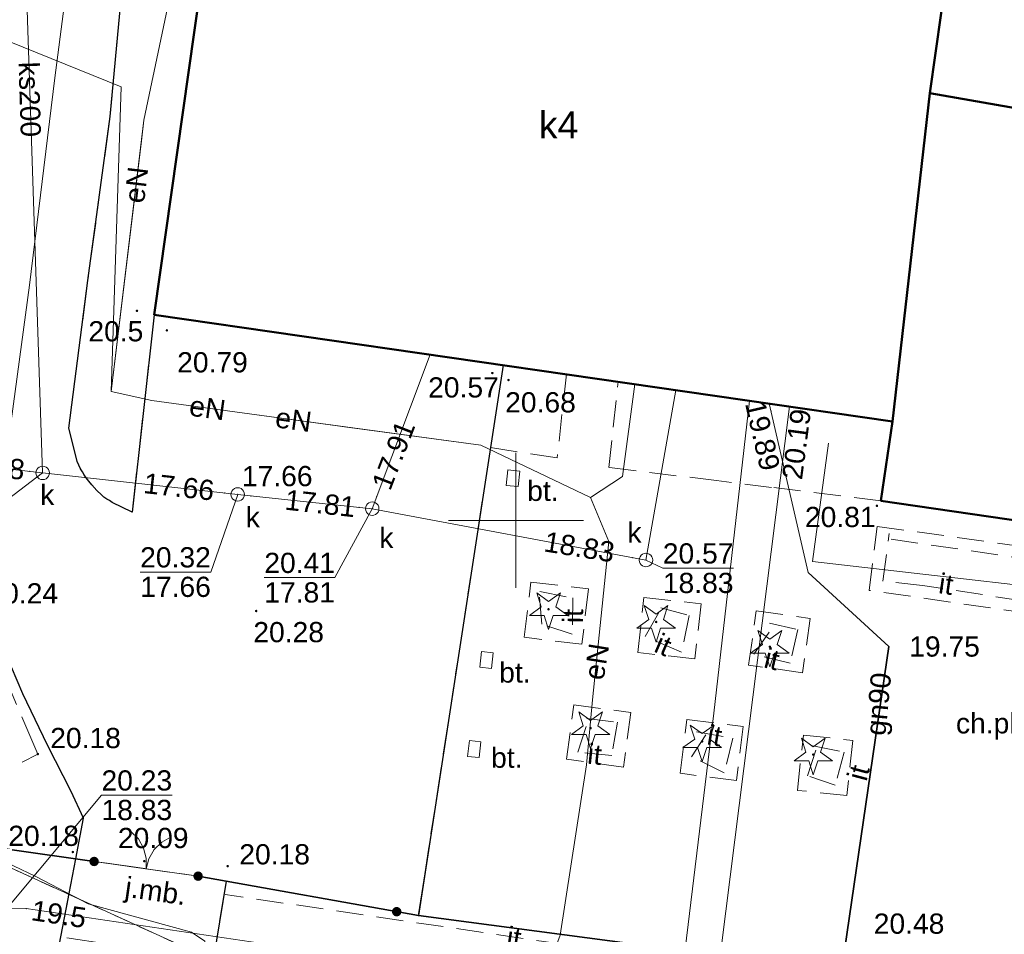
# Model space of a CAD drawing. Extents: x 7395144 to 7395446, y 6007497 to 6007827.
# Tile 8 of 62: x 7395282 to 7395318, y 6007585 to 6007619. Entities that reach past the tile are written whole.
import ezdxf
from ezdxf.enums import TextEntityAlignment as Align

# ---------------------------------------------------------------- set-up
doc = ezdxf.new("R2010")
doc.units = 0
doc.header["$PDSIZE"] = 0.75
for name, pattern in [('PRZER1-1', [2, 1, -1]), ('PRZER2-1', [3, 2, -1]), ('PRZER3-1', [4, 3, -1])]:
    doc.linetypes.add(name, pattern=pattern)
doc.layers.get('0').update_dxf_attribs({"linetype": 'CONTINUOUS', "lineweight": 13})
for name, color, linetype, lineweight in [('GESBZO', 7, 'CONTINUOUS', 50), ('GESBZO_O', 7, 'CONTINUOUS', 50), ('GESDZI', 7, 'CONTINUOUS', 18), ('GSLKBR', 7, 'CONTINUOUS', 18), ('GSLKOG', 7, 'CONTINUOUS', 35), ('GSLKRW', 7, 'CONTINUOUS', 25), ('GSLTZI', 7, 'PRZER2-1', 18), ('GSLTZI_O', 7, 'PRZER2-1', 18), ('GSPWPN', 7, 'CONTINUOUS', 13), ('GSPWPN_O', 7, 'CONTINUOUS', 13), ('GSPWPS', 7, 'CONTINUOUS', 13), ('GSPWPS_O', 7, 'CONTINUOUS', 13), ('GSSKOA', 7, 'PRZER3-1', 18), ('GSSKOA_O', 7, 'PRZER3-1', 18), ('GSSKOD', 7, 'PRZER2-1', 18), ('GSSKOD_O', 7, 'PRZER2-1', 18), ('GSSOTW', 7, 'PRZER3-1', 18), ('GSSOTW_O', 7, 'PRZER3-1', 18), ('GULLOB', 7, 'CONTINUOUS', 35), ('GUPPRZ', 7, 'CONTINUOUS', 18), ('GUPPRZ_O', 7, 'CONTINUOUS', 18)]:
    doc.layers.add(name, color=color, linetype=linetype, lineweight=lineweight)
for name, color, linetype, lineweight, true_color in [('GESUZY', 7, 'PRZER1-1', 18, 0x008000), ('GSPRDI', 7, 'CONTINUOUS', 18, 0x008000), ('GULEPR', 1, 'CONTINUOUS', 18, 0xff0000), ('GULEPR_O', 1, 'CONTINUOUS', 18, 0xff0000), ('GULGPR', 7, 'CONTINUOUS', 18, 0xbfbf00), ('GULGPR_O', 7, 'CONTINUOUS', 18, 0xbfbf00), ('GULKPR', 7, 'CONTINUOUS', 18, 0x803300), ('GULKPR_O', 7, 'CONTINUOUS', 18, 0x803300), ('GULTPR', 7, 'CONTINUOUS', 18, 0xff9100), ('GULWPR', 5, 'CONTINUOUS', 18, 0x0000ff), ('GUPKSD', 7, 'CONTINUOUS', 18, 0x803300), ('GUPKSD_O', 7, 'CONTINUOUS', 18, 0x803300)]:
    doc.layers.add(name, color=color, linetype=linetype, lineweight=lineweight, true_color=true_color)
doc.styles.add('GEO-INFO', font='arial.ttf')

# ---------------------------------------------------------------- blocks, each defined once
blk = doc.blocks.new('KOLO')
blk.add_hatch(color=0).paths.add_polyline_path([(-0.5, 0), (-0.482963, -0.12941), (-0.433013, -0.25), (-0.353553, -0.353553), (-0.25, -0.433013), (-0.12941, -0.482963), (0, -0.5), (0.12941, -0.482963), (0.25, -0.433013), (0.353553, -0.353553), (0.433013, -0.25), (0.482963, -0.12941), (0.5, 0), (0.482963, 0.12941), (0.433013, 0.25), (0.353553, 0.353553), (0.25, 0.433013), (0.12941, 0.482963), (0, 0.5), (-0.12941, 0.482963), (-0.25, 0.433013), (-0.353553, 0.353553), (-0.433013, 0.25), (-0.482963, 0.12941)])
blk = doc.blocks.new('SPDIP')
blk.add_hatch(color=0).paths.add_polyline_path([(0, -0.09), (0.027812, -0.085595), (0.052901, -0.072812), (0.072812, -0.052901), (0.085595, -0.027812), (0.09, 0), (0.085595, 0.027812), (0.072812, 0.052901), (0.052901, 0.072812), (0.027812, 0.085595), (0, 0.09), (-0.027812, 0.085595), (-0.052901, 0.072812), (-0.072812, 0.052901), (-0.085595, 0.027812), (-0.09, 0), (-0.085595, -0.027812), (-0.072812, -0.052901), (-0.052901, -0.072812), (-0.027812, -0.085595)])
at = {"color": 0}
blk.add_lwpolyline([(0.544942, 0.177062), (1.426676, -0.463555), (0.336792, -0.463555), (0, -1.500096), (-0.336792, -0.463555), (-1.426676, -0.463555), (-0.544942, 0.177062), (-0.881734, 1.213603), (0, 0.572986), (0.881734, 1.213603)], close=True, dxfattribs=at)
blk = doc.blocks.new('POINT')
at = {"color": 0}
blk.add_point((0, 0), dxfattribs=at)
blk = doc.blocks.new('OKRAG_PELNY')
at = {"color": 0}
blk.add_lwpolyline([(0, 0.5), (0.12941, 0.482963), (0.25, 0.433013), (0.353553, 0.353553), (0.433013, 0.25), (0.482963, 0.12941), (0.5, 0), (0.482963, -0.12941), (0.433013, -0.25), (0.353553, -0.353553), (0.25, -0.433013), (0.12941, -0.482963), (0, -0.5), (-0.12941, -0.482963), (-0.25, -0.433013), (-0.353553, -0.353553), (-0.433013, -0.25), (-0.482963, -0.12941), (-0.5, 0), (-0.482963, 0.12941), (-0.433013, 0.25), (-0.353553, 0.353553), (-0.25, 0.433013), (-0.12941, 0.482963)], close=True, dxfattribs=at)
blk = doc.blocks.new('SLBRA')
at = {"color": 0}
for points in [[(1.732051, 1), (1.414214, 0.585786), (1, 0.267949), (0.517638, 0.068148), (0, 0)], [(0, 0), (0.517638, -0.068148), (1, -0.267949), (1.414214, -0.585786), (1.732051, -1)]]:
    blk.add_lwpolyline(points, dxfattribs=at)

msp = doc.modelspace()

# ---------------------------------------------------------------- linework, layer by layer
at = {"color": 7, "linetype": 'Continuous', "lineweight": 13, "elevation": 100, "flags": 128}
for points in [[(7395300, 6007597.5), (7395300, 6007602.5)], [(7395297.5, 6007600), (7395302.5, 6007600)]]:
    msp.add_lwpolyline(points, dxfattribs=at)
at = {"layer": 'GESBZO', "color": 7, "linetype": 'Continuous', "lineweight": 50, "elevation": 10.18}
for points in [[(7395334.76, 6007662.28), (7395332.25, 6007644.48), (7395330.61, 6007632.13), (7395328.03, 6007614.29), (7395326.12, 6007601.91), (7395325.69, 6007598.96), (7395313.54, 6007600.73), (7395313.97, 6007603.67), (7395315.35, 6007615.85), (7395321.5, 6007614.77), (7395323.31, 6007626.93), (7395323.62, 6007630.19), (7395327.55, 6007657.41), (7395328.46, 6007663.73), (7395330.46, 6007675.21), (7395336.12, 6007674.39)], [(7395289.14, 6007625.7), (7395316.2, 6007621.8), (7395315.35, 6007615.85), (7395313.97, 6007603.67), (7395286.58, 6007607.63)]]:
    msp.add_lwpolyline(points, close=True, dxfattribs=at)
at = {"layer": 'GESDZI', "color": 7, "linetype": 'Continuous', "lineweight": 18, "elevation": 10.22}
msp.add_lwpolyline([(7395208.88, 6007732.82), (7395228.84, 6007751.29), (7395254.04, 6007769.81), (7395303.63, 6007764.04), (7395313.94, 6007762.83), (7395315.59, 6007761.16), (7395354.5, 6007757.04), (7395348.25, 6007694.55), (7395349.93, 6007694.27), (7395348.19, 6007686.54), (7395384.8, 6007680.52), (7395392.56, 6007656.98), (7395381.64, 6007573.08), (7395380.93, 6007567.64), (7395298.02, 6007582.09), (7395291.04, 6007582.64), (7395274.2, 6007590.33), (7395241.23, 6007663.62), (7395237.48, 6007672.95)], close=True, dxfattribs=at)
msp.add_lwpolyline([(7395241.23, 6007663.62), (7395274.2, 6007590.33), (7395291.04, 6007582.64), (7395289.97, 6007573.49), (7395296.34, 6007571.8), (7395298.02, 6007582.09), (7395380.93, 6007567.64), (7395381.64, 6007573.08)], dxfattribs=at)
at = {"layer": 'GESUZY', "color": 96, "linetype": 'PRZER1-1', "lineweight": 18, "ltscale": 0.5, "true_color": 0x008000, "elevation": 10.08}
msp.add_lwpolyline([(7395208.88, 6007732.82), (7395228.84, 6007751.29), (7395254.04, 6007769.81), (7395303.63, 6007764.04), (7395313.94, 6007762.83), (7395315.59, 6007761.16), (7395354.5, 6007757.04), (7395348.25, 6007694.55), (7395349.93, 6007694.27), (7395348.19, 6007686.54), (7395384.8, 6007680.52), (7395392.56, 6007656.98), (7395381.64, 6007573.08), (7395380.93, 6007567.64), (7395298.02, 6007582.09), (7395291.04, 6007582.64), (7395274.2, 6007590.33), (7395241.23, 6007663.62), (7395237.48, 6007672.95)], close=True, dxfattribs=at)
msp.add_lwpolyline([(7395241.23, 6007663.62), (7395274.2, 6007590.33), (7395291.04, 6007582.64), (7395289.97, 6007573.49), (7395296.34, 6007571.8), (7395298.02, 6007582.09), (7395380.93, 6007567.64), (7395381.64, 6007573.08), (7395398.1, 6007570.68), (7395395.28, 6007558.12), (7395422.21, 6007554.23), (7395424.71, 6007558.34), (7395431.27, 6007557.43), (7395436.76, 6007556.67), (7395440.162, 6007556.204)], dxfattribs=at)
at = {"layer": 'GSLKBR', "color": 7, "linetype": 'Continuous', "lineweight": 18, "elevation": 10.18}
msp.add_lwpolyline([(7395288.206, 6007586.8), (7395284.348, 6007587.345)], dxfattribs=at)
at = {"layer": 'GSLKOG', "color": 7, "linetype": 'Continuous', "lineweight": 35, "elevation": 10.18}
for points in [[(7395261.653, 6007623.101), (7395277.989, 6007588.252), (7395284.348, 6007587.345)], [(7395288.206, 6007586.8), (7395296.38, 6007585.338), (7395317.861, 6007582.494)]]:
    msp.add_lwpolyline(points, dxfattribs=at)
at = {"layer": 'GSLKRW', "color": 7, "linetype": 'Continuous', "lineweight": 25, "elevation": 10.18}
for points in [[(7395286.58, 6007607.63), (7395285.76, 6007600.299), (7395285.016, 6007600.668), (7395284.914, 6007600.733), (7395284.824, 6007600.79), (7395284.713, 6007600.861), (7395284.624, 6007600.943), (7395284.447, 6007601.106), (7395284.268, 6007601.322), (7395284.157, 6007601.455), (7395284.058, 6007601.575), (7395283.985, 6007601.69), (7395283.913, 6007601.805), (7395283.843, 6007601.917), (7395283.784, 6007602.05), (7395283.724, 6007602.187), (7395283.684, 6007602.34), (7395283.404, 6007603.42), (7395284.119, 6007608.902), (7395284.943, 6007614.987), (7395285.57, 6007621.732)], [(7395299.529, 6007605.758), (7395299.057, 6007602.697), (7395296.38, 6007585.338)], [(7395281.515, 6007579.663), (7395281.687, 6007579.828), (7395281.852, 6007580.025), (7395281.975, 6007580.225), (7395282.485, 6007581.241), (7395283.115, 6007584.551), (7395283.665, 6007587.442), (7395283.952, 6007588.948), (7395283.495, 6007589.937), (7395282.617, 6007591.661), (7395281.698, 6007593.564), (7395280.86, 6007595.539)], [(7395289.242, 6007586.615), (7395288.765, 6007583.672), (7395288.193, 6007582.236)]]:
    msp.add_lwpolyline(points, dxfattribs=at)
at = {"layer": 'GSLTZI', "color": 7, "linetype": 'PRZER2-1', "lineweight": 18, "ltscale": 0.5, "elevation": 10.1}
for points in [[(7395313.921, 6007599.302), (7395319.077, 6007598.543), (7395318.799, 6007597.017), (7395315.086, 6007597.586), (7395313.618, 6007597.744), (7395313.843, 6007599.511)], [(7395300.887, 6007597.357), (7395302.109, 6007597.122), (7395302.091, 6007595.778), (7395300.962, 6007596.151), (7395300.848, 6007597.409)], [(7395305.381, 6007596.753), (7395306.425, 6007596.469), (7395306.147, 6007595.107), (7395304.795, 6007595.692), (7395305.36, 6007596.679)], [(7395309.409, 6007596.184), (7395310.463, 6007595.949), (7395310.177, 6007594.705), (7395308.828, 6007595.033), (7395309.554, 6007596.078)], [(7395302.629, 6007592.653), (7395303.773, 6007592.513), (7395303.553, 6007591.274), (7395302.292, 6007591.403), (7395302.674, 6007592.55)], [(7395306.696, 6007592.149), (7395308.051, 6007591.922), (7395307.729, 6007590.637), (7395306.519, 6007591.232), (7395307.04, 6007592.046)], [(7395311.019, 6007591.639), (7395312.174, 6007591.406), (7395311.846, 6007590.173), (7395310.822, 6007590.523), (7395311.126, 6007591.474)], [(7395310.65, 6007582.96), (7395289.21, 6007586.12)]]:
    msp.add_lwpolyline(points, dxfattribs=at)
at = {"layer": 'GSSKOA', "color": 7, "linetype": 'PRZER3-1', "lineweight": 18, "ltscale": 0.5, "elevation": 10.18}
msp.add_lwpolyline([(7395285.57, 6007621.732), (7395284.943, 6007614.987), (7395284.119, 6007608.902), (7395283.404, 6007603.42), (7395283.684, 6007602.34), (7395283.724, 6007602.187), (7395283.784, 6007602.05), (7395283.843, 6007601.917), (7395283.913, 6007601.805), (7395283.985, 6007601.69), (7395284.058, 6007601.575), (7395284.157, 6007601.455), (7395284.268, 6007601.322), (7395284.447, 6007601.106), (7395284.624, 6007600.943), (7395284.713, 6007600.861), (7395284.824, 6007600.79), (7395284.914, 6007600.733), (7395285.016, 6007600.668), (7395285.76, 6007600.299), (7395286.58, 6007607.63), (7395299.529, 6007605.758), (7395299.057, 6007602.697), (7395296.38, 6007585.338), (7395289.242, 6007586.615), (7395288.206, 6007586.8), (7395283.665, 6007587.442), (7395283.952, 6007588.948), (7395283.495, 6007589.937), (7395282.617, 6007591.661), (7395281.698, 6007593.564), (7395280.86, 6007595.539)], dxfattribs=at)
msp.add_lwpolyline([(7395288.765, 6007583.672), (7395283.115, 6007584.551), (7395283.665, 6007587.442), (7395288.206, 6007586.8), (7395289.242, 6007586.615)], close=True, dxfattribs=at)
at = {"layer": 'GSSKOD', "color": 7, "linetype": 'PRZER2-1', "lineweight": 18, "ltscale": 0.5, "elevation": 10.18}
for points in [[(7395319.56, 6007599.853), (7395313.54, 6007600.73), (7395309.486, 6007601.223), (7395307.438, 6007601.474), (7395303.445, 6007601.964), (7395303.789, 6007605.14), (7395301.872, 6007605.419), (7395301.531, 6007602.316), (7395299.057, 6007602.697), (7395296.38, 6007585.338), (7395311.498, 6007583.336), (7395311.479, 6007583.194), (7395310.611, 6007577.262), (7395313.768, 6007576.846), (7395313.09, 6007574.79), (7395319.04, 6007573.61)], [(7395319.09, 6007596.54), (7395313.102, 6007597.402), (7395313.404, 6007599.777), (7395319.43, 6007598.938)]]:
    msp.add_lwpolyline(points, dxfattribs=at)
for points in [[(7395299.7, 6007601.88), (7395300.14, 6007601.83), (7395300.08, 6007601.25), (7395299.64, 6007601.29)], [(7395302.445, 6007595.403), (7395300.307, 6007595.661), (7395300.555, 6007597.712), (7395302.693, 6007597.454)], [(7395306.638, 6007594.859), (7395304.519, 6007595.095), (7395304.747, 6007597.142), (7395306.866, 6007596.906)], [(7395308.918, 6007596.649), (7395310.918, 6007596.363), (7395310.63, 6007594.349), (7395308.63, 6007594.63)], [(7395298.72, 6007595.14), (7395299.15, 6007595.09), (7395299.09, 6007594.51), (7395298.66, 6007594.55)], [(7395301.876, 6007591.135), (7395302.15, 6007593.155), (7395304.263, 6007592.868), (7395303.989, 6007590.848)], [(7395308.18, 6007590.35), (7395306.094, 6007590.615), (7395306.344, 6007592.611), (7395308.435, 6007592.349)], [(7395312.494, 6007591.839), (7395312.276, 6007589.79), (7395310.445, 6007589.984), (7395310.663, 6007592.033)], [(7395298.2, 6007591.24), (7395298.27, 6007591.83), (7395298.7, 6007591.78), (7395298.64, 6007591.2)]]:
    msp.add_lwpolyline(points, close=True, dxfattribs=at)
at = {"layer": 'GSSOTW', "color": 7, "linetype": 'PRZER3-1', "lineweight": 18, "ltscale": 0.5, "elevation": 10.18}
for points in [[(7395300.08, 6007601.25), (7395300.14, 6007601.83), (7395299.7, 6007601.88), (7395299.64, 6007601.29)], [(7395282.26, 6007591.33), (7395279.88, 6007596.89), (7395275.61, 6007594.36), (7395278.14, 6007589.17)], [(7395299.09, 6007594.51), (7395299.15, 6007595.09), (7395298.72, 6007595.14), (7395298.66, 6007594.55)], [(7395298.7, 6007591.78), (7395298.27, 6007591.83), (7395298.2, 6007591.24), (7395298.64, 6007591.2)]]:
    msp.add_lwpolyline(points, close=True, dxfattribs=at)
at = {"layer": 'GULEPR', "color": 1, "linetype": 'Continuous', "lineweight": 18, "true_color": 0xff0000, "elevation": 10.14}
for points in [[(7395284.979, 6007604.777), (7395286.199, 6007614.847), (7395287.602, 6007621.544), (7395288.938, 6007629.602), (7395289.842, 6007630.721), (7395291.456, 6007632.971), (7395293.612, 6007635.669), (7395295.359, 6007637.267)], [(7395270.994, 6007568.595), (7395272.351, 6007571.811), (7395273.085, 6007572.741), (7395273.756, 6007573.446), (7395276.039, 6007575.316), (7395276.574, 6007576.358), (7395277.293, 6007578.995), (7395278.902, 6007585.176), (7395279.423, 6007587.441), (7395280.857, 6007595.184), (7395281.128, 6007602.579), (7395281.947, 6007608.723), (7395282.894, 6007616.414), (7395283.589, 6007621.748), (7395283.629, 6007622.08), (7395284.414, 6007628.833), (7395284.893, 6007632.936)], [(7395284.979, 6007604.777), (7395285.711, 6007610.804), (7395286.106, 6007614.079), (7395286.199, 6007614.847), (7395287.602, 6007621.544), (7395287.866, 6007623.192), (7395288.353, 6007626.252), (7395288.361, 6007626.295), (7395288.938, 6007629.602)], [(7395289.099, 6007574.601), (7395288.319, 6007576.708), (7395288.47, 6007579.678), (7395288.452, 6007584.389), (7395287.961, 6007584.719), (7395284.122, 6007585.778), (7395282.189, 6007586.793), (7395276.375, 6007589.555), (7395270.044, 6007592.624), (7395260.534, 6007597.253), (7395261.779, 6007603.784), (7395258.672, 6007610.279), (7395255.453, 6007617.06), (7395252.345, 6007623.564)], [(7395284.979, 6007604.777), (7395285.346, 6007616.087), (7395278.59, 6007618.821)], [(7395302.766, 6007600.851), (7395303.95, 6007601.63), (7395304.408, 6007605.052)], [(7395304.408, 6007605.052), (7395303.95, 6007601.63), (7395302.766, 6007600.851)], [(7395302.766, 6007600.851), (7395298.692, 6007602.787), (7395290.109, 6007603.954), (7395286.488, 6007604.446), (7395284.979, 6007604.777)], [(7395302.766, 6007600.851), (7395298.692, 6007602.787), (7395293.638, 6007603.475), (7395293.378, 6007603.511), (7395290.109, 6007603.954), (7395286.488, 6007604.446), (7395284.979, 6007604.777)], [(7395301.004, 6007582.915), (7395301.642, 6007584.614), (7395302.621, 6007590.93), (7395302.845, 6007593.337), (7395303.446, 6007599.213), (7395302.766, 6007600.851)], [(7395301.004, 6007582.915), (7395301.642, 6007584.614), (7395302.621, 6007590.93), (7395302.845, 6007593.337), (7395303.446, 6007599.213), (7395302.766, 6007600.851)]]:
    msp.add_lwpolyline(points, dxfattribs=at)
at = {"layer": 'GULGPR', "color": 52, "linetype": 'Continuous', "lineweight": 18, "true_color": 0xbfbf00, "elevation": 10.14}
for points in [[(7395309.98, 6007562.63), (7395310.09, 6007563.18), (7395311.85, 6007581.75), (7395313.84, 6007595.32), (7395310.84, 6007598.06), (7395309.398, 6007604.331)], [(7395305.938, 6007570.815), (7395307.947, 6007586.775), (7395310.15, 6007604.221)]]:
    msp.add_lwpolyline(points, dxfattribs=at)
at = {"layer": 'GULKPR', "color": 36, "linetype": 'Continuous', "lineweight": 18, "true_color": 0x803300, "elevation": 10.14}
for points in [[(7395247.507, 6007605.684), (7395282.438, 6007601.762), (7395281.12, 6007641.33), (7395286.824, 6007671.681), (7395299.593, 6007720.632), (7395339.186, 6007716.495), (7395335.352, 6007685.722)], [(7395294.667, 6007600.432), (7395296.815, 6007606.15)], [(7395304.823, 6007598.527), (7395305.937, 6007604.831)], [(7395282.438, 6007601.762), (7395289.677, 6007600.961), (7395294.667, 6007600.432)], [(7395294.667, 6007600.432), (7395304.823, 6007598.527)]]:
    msp.add_lwpolyline(points, dxfattribs=at)
at = {"layer": 'GULLOB', "color": 7, "linetype": 'Continuous', "lineweight": 35, "elevation": 10.12}
msp.add_lwpolyline([(7395310.09, 6007563.18), (7395311.85, 6007581.75), (7395313.84, 6007595.32)], dxfattribs=at)
at = {"layer": 'GULTPR', "color": 30, "linetype": 'Continuous', "lineweight": 18, "true_color": 0xff9100, "elevation": 10.14}
for points in [[(7395256.59, 6007635.36), (7395278, 6007588.51), (7395280.71, 6007586.15), (7395281.12, 6007585.61), (7395281.83, 6007585.6), (7395310.55, 6007581.35), (7395337.1, 6007576.76), (7395375.26, 6007571.22), (7395379.7, 6007571.42), (7395380.34, 6007571.66)], [(7395311.597, 6007602.859), (7395311.008, 6007598.473), (7395324.145, 6007596.97), (7395404.049, 6007588.655), (7395421.001, 6007585.758), (7395421.451, 6007585.463)]]:
    msp.add_lwpolyline(points, dxfattribs=at)
at = {"layer": 'GULWPR', "color": 5, "linetype": 'Continuous', "lineweight": 18, "true_color": 0x0000ff, "elevation": 10.14}
msp.add_lwpolyline([(7395304.628, 6007569.158), (7395304.661, 6007569.844), (7395304.751, 6007570.654), (7395305.085, 6007573.708), (7395305.329, 6007575.913), (7395305.688, 6007579.192), (7395305.702, 6007579.31), (7395307.345, 6007592.843), (7395308.662, 6007604.437)], dxfattribs=at)
at = {"layer": 'GUPPRZ_O', "color": 36, "linetype": 'Continuous', "lineweight": 9, "true_color": 0x803300, "elevation": 10.8, "flags": 128}
for points in [[(7395276.481, 6007599.222), (7395279.102, 6007599.224), (7395282.438, 6007601.762)], [(7395286.057, 6007598.079), (7395288.678, 6007598.081), (7395289.677, 6007600.961)], [(7395290.663, 6007597.874), (7395293.284, 6007597.876), (7395294.667, 6007600.432)], [(7395308.07, 6007598.227), (7395305.45, 6007598.225), (7395304.823, 6007598.527)], [(7395305.45, 6007598.225), (7395308.07, 6007598.227)], [(7395286.057, 6007598.079), (7395288.678, 6007598.081)], [(7395290.663, 6007597.874), (7395293.284, 6007597.876)]]:
    msp.add_lwpolyline(points, dxfattribs=at)
at = {"layer": 'GUPPRZ_O', "color": 30, "linetype": 'Continuous', "lineweight": 9, "true_color": 0xff9100, "elevation": 10.8, "flags": 128}
for points in [[(7395287.243, 6007589.804), (7395284.622, 6007589.802), (7395281.12, 6007585.61)], [(7395284.622, 6007589.802), (7395287.243, 6007589.804)]]:
    msp.add_lwpolyline(points, dxfattribs=at)

# ---------------------------------------------------------------- block references
at = {"layer": 'GSLKBR', "color": 7, "lineweight": 18, "xscale": 0.75, "yscale": 0.75, "rotation": 81.95932149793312}
msp.add_blockref('SLBRA', (7395286.277, 6007587.072, 10.18), dxfattribs=at)
at = {"layer": 'GSLKOG', "color": 7, "lineweight": 35, "xscale": 0.35, "yscale": 0.35}
for p in [(7395284.348, 6007587.345, 10.18), (7395288.206, 6007586.8, 10.18), (7395295.575, 6007585.482, 10.18)]:
    msp.add_blockref('KOLO', p, dxfattribs=at)
at = {"layer": 'GSPRDI', "color": 96, "lineweight": 18, "true_color": 0x008000, "xscale": 0.5, "yscale": 0.5}
for p in [(7395301.21, 6007596.7, 10.12), (7395305.2, 6007596.23, 10.12), (7395309.42, 6007595.31, 10.12), (7395302.77, 6007592.29, 10.12), (7395306.91, 6007591.8, 10.12), (7395311.03, 6007591.31, 10.12)]:
    msp.add_blockref('SPDIP', p, dxfattribs=at)
at = {"layer": 'GSPWPN', "color": 7, "lineweight": 13, "xscale": 0.09, "yscale": 0.09}
msp.add_blockref('KOLO', (7395285.938, 6007607.772, 10.08), dxfattribs=at)
at = {"layer": 'GSPWPS', "color": 7, "lineweight": 13, "xscale": 0.09, "yscale": 0.09}
for p in [(7395287.05, 6007607.048, 10.08), (7395299.124, 6007605.465, 10.08), (7395299.722, 6007605.206, 10.08), (7395313.392, 6007600.54, 10.08), (7395290.362, 6007596.637, 10.08), (7395282.26, 6007591.33, 10.08), (7395283.556, 6007587.696, 10.08), (7395286.21, 6007587.357, 10.08), (7395289.303, 6007587.174, 10.08)]:
    msp.add_blockref('KOLO', p, dxfattribs=at)
at = {"layer": 'GUPKSD', "color": 36, "lineweight": 18, "true_color": 0x803300, "xscale": 0.5, "yscale": 0.5}
for p in [(7395282.438, 6007601.762, 10.16), (7395289.677, 6007600.961, 10.16), (7395294.667, 6007600.432, 10.16), (7395304.823, 6007598.527, 10.16)]:
    msp.add_blockref('OKRAG_PELNY', p, dxfattribs=at)
at = {"layer": 'GUPPRZ', "color": 52, "lineweight": 18, "true_color": 0xbfbf00}
for p in [(7395309.46, 6007604.06, 10.16), (7395310.15, 6007604.221, 10.16), (7395313.84, 6007595.32, 10.16)]:
    msp.add_blockref('POINT', p, dxfattribs=at)
at = {"layer": 'GUPPRZ', "color": 36, "lineweight": 18, "true_color": 0x803300}
for p in [(7395281.942, 6007601.818, 10.16), (7395282.438, 6007601.762, 10.16), (7395289.179, 6007601.01, 10.16), (7395289.677, 6007600.961, 10.16), (7395290.174, 6007600.908, 10.16), (7395294.836, 6007600.881, 10.16), (7395294.171, 6007600.485, 10.16), (7395294.667, 6007600.432, 10.16), (7395304.331, 6007598.619, 10.16), (7395304.823, 6007598.527, 10.16)]:
    msp.add_blockref('POINT', p, dxfattribs=at)
at = {"layer": 'GUPPRZ', "color": 30, "lineweight": 18, "true_color": 0xff9100}
msp.add_blockref('POINT', (7395281.83, 6007585.6, 10.16), dxfattribs=at)

# ---------------------------------------------------------------- texts
at = {"layer": 'GESBZO_O', "color": 7, "linetype": 'Continuous', "lineweight": 0, "style": 'GEO-INFO'}
msp.add_text('k4', height=1, rotation=0.0456, dxfattribs=at).set_placement((7395301.582, 6007614.695, 10.8), align=Align.MIDDLE)
at = {"layer": 'GSLTZI_O', "color": 7, "linetype": 'Continuous', "lineweight": 0, "style": 'GEO-INFO'}
for rotation, p in [(351.6258, (7395315.961, 6007597.651, 10.8)), (89.2327, (7395302.1, 6007596.45, 10.8)), (336.6022, (7395305.471, 6007595.399, 10.8)), (346.3341, (7395309.502, 6007594.869, 10.8)), (350.4897, (7395307.373, 6007592.036, 10.8)), (354.159, (7395302.923, 6007591.339, 10.8)), (75.1033, (7395312.691, 6007590.64, 10.8)), (351.6157, (7395299.93, 6007584.54, 10.8))]:
    msp.add_text('it', height=0.75, rotation=rotation, dxfattribs=at).set_placement(p, align=Align.MIDDLE)
at = {"layer": 'GSPWPN_O', "color": 7, "linetype": 'Continuous', "lineweight": 0, "style": 'GEO-INFO'}
msp.add_text('20.5', height=0.75, rotation=0.0456, dxfattribs=at).set_placement((7395285.155, 6007607.015, 10.8), align=Align.MIDDLE)
at = {"layer": 'GSPWPS_O', "color": 7, "linetype": 'Continuous', "lineweight": 0, "style": 'GEO-INFO'}
for s, p in [('20.79', (7395288.741, 6007605.864, 10.8)), ('20.57', (7395298.053, 6007604.933, 10.8)), ('20.68', (7395300.911, 6007604.379, 10.8)), ('20.81', (7395312.033, 6007600.126, 10.8)), ('20.28', (7395291.566, 6007595.854, 10.8)), ('20.18', (7395282.474, 6007588.297, 10.8)), ('20.09', (7395286.541, 6007588.217, 10.8)), ('20.18', (7395291.046, 6007587.612, 10.8))]:
    msp.add_text(s, height=0.75, rotation=0.0456, dxfattribs=at).set_placement(p, align=Align.MIDDLE)
for s, p in [('20.24', (7395280.389, 6007597.668, 10.8)), ('20.18', (7395282.72, 6007592.3, 10.8))]:
    msp.add_text(s, height=0.75, dxfattribs=at).set_placement(p, align=Align.TOP_LEFT)
at = {"layer": 'GSSKOA_O', "color": 7, "linetype": 'Continuous', "lineweight": 0, "style": 'GEO-INFO'}
msp.add_text('j.mb.', height=0.75, rotation=351.9478, dxfattribs=at).set_placement((7395286.62, 6007586.16, 10.8), align=Align.MIDDLE)
at = {"layer": 'GSSKOD_O', "color": 7, "linetype": 'Continuous', "lineweight": 0, "style": 'GEO-INFO'}
msp.add_text('ch.pb.', height=0.75, dxfattribs=at).set_placement((7395317.752, 6007592.377, 10.8), align=Align.MIDDLE)
at = {"layer": 'GSSOTW_O', "color": 7, "linetype": 'Continuous', "lineweight": 0, "style": 'GEO-INFO'}
for p in [(7395301, 6007601.11, 10.8), (7395299.96, 6007594.37, 10.8), (7395299.66, 6007591.21, 10.8)]:
    msp.add_text('bt.', height=0.75, dxfattribs=at).set_placement(p, align=Align.MIDDLE)
at = {"layer": 'GULEPR_O', "color": 1, "linetype": 'Continuous', "lineweight": 0, "true_color": 0xff0000, "style": 'GEO-INFO'}
for rotation, p in [(83.1245, (7395285.91, 6007612.445, 10.8)), (352.0242, (7395288.556, 6007604.165, 10.8)), (352.0242, (7395291.748, 6007603.731, 10.8)), (80.8327, (7395302.99, 6007594.759, 10.8))]:
    msp.add_text('eN', height=0.75, rotation=rotation, dxfattribs=at).set_placement(p, align=Align.MIDDLE)
at = {"layer": 'GULGPR_O', "color": 52, "linetype": 'Continuous', "lineweight": 0, "true_color": 0xbfbf00, "style": 'GEO-INFO'}
msp.add_text('gn90', height=0.75, rotation=84.5859, dxfattribs=at).set_placement((7395313.551, 6007593.177, 10.8), align=Align.MIDDLE)
at = {"layer": 'GULKPR_O', "color": 36, "linetype": 'Continuous', "lineweight": 0, "true_color": 0x803300, "style": 'GEO-INFO'}
msp.add_text('ks200', height=0.75, rotation=271.8101, dxfattribs=at).set_placement((7395281.976, 6007615.617, 10.8), align=Align.MIDDLE)
at = {"layer": 'GUPKSD_O', "color": 36, "linetype": 'Continuous', "lineweight": 0, "true_color": 0x803300, "style": 'GEO-INFO'}
for p in [(7395282.869, 6007600.571, 10.8), (7395290.497, 6007599.745, 10.8), (7395304.658, 6007599.174, 10.8)]:
    msp.add_text('k', height=0.75, dxfattribs=at).set_placement(p, align=Align.RIGHT)
msp.add_text('k', height=0.75, rotation=0.0456, dxfattribs=at).set_placement((7395295.191, 6007599.368, 10.8), align=Align.MIDDLE)
at = {"layer": 'GUPPRZ_O', "color": 52, "linetype": 'Continuous', "lineweight": 0, "true_color": 0xbfbf00, "style": 'GEO-INFO'}
msp.add_text('19.89', height=0.75, rotation=282.9528, dxfattribs=at).set_placement((7395308.86, 6007604.421, 10.8), align=Align.MIDDLE_LEFT)
msp.add_text('20.19', height=0.75, rotation=82.5515, dxfattribs=at).set_placement((7395310.409, 6007602.827, 10.8), align=Align.MIDDLE)
at = {"layer": 'GUPPRZ_O', "color": 36, "linetype": 'Continuous', "lineweight": 0, "true_color": 0x803300, "style": 'GEO-INFO'}
for s, rotation, p in [('17.91', 68.8006, (7395295.454, 6007602.422, 10.8)), ('17.68', 353.7431, (7395280.467, 6007602.014, 10.8)), ('17.66', 0.0456, (7395291.142, 6007601.642, 10.8)), ('17.66', 353.7431, (7395287.497, 6007601.245, 10.8)), ('17.81', 353.7431, (7395292.741, 6007600.63, 10.8)), ('18.83', 350.8783, (7395302.355, 6007599.016, 10.8))]:
    msp.add_text(s, height=0.75, rotation=rotation, dxfattribs=at).set_placement(p, align=Align.MIDDLE)
for s, p in [('20.32', (7395286.057, 6007598.252, 10.8)), ('20.57', (7395305.449, 6007598.397, 10.8)), ('20.41', (7395290.663, 6007598.046, 10.8)), ('17.66', (7395286.058, 6007597.157, 10.8)), ('18.83', (7395305.45, 6007597.302, 10.8)), ('17.81', (7395290.663, 6007596.951, 10.8))]:
    msp.add_text(s, height=0.75, rotation=0.0456, dxfattribs=at).set_placement(p)
at = {"layer": 'GUPPRZ_O', "color": 52, "linetype": 'Continuous', "lineweight": 0, "true_color": 0xbfbf00, "style": 'GEO-INFO'}
msp.add_text('19.75', height=0.75, dxfattribs=at).set_placement((7395314.59, 6007595.32, 10.8), align=Align.MIDDLE_LEFT)
at = {"layer": 'GUPPRZ_O', "color": 30, "linetype": 'Continuous', "lineweight": 0, "true_color": 0xff9100, "style": 'GEO-INFO'}
for s, p in [('20.23', (7395284.622, 6007589.975, 10.8)), ('18.83', (7395284.623, 6007588.88, 10.8))]:
    msp.add_text(s, height=0.75, rotation=0.0456, dxfattribs=at).set_placement(p)
msp.add_text('19.5', height=0.75, rotation=351.4513, dxfattribs=at).set_placement((7395283.039, 6007585.393, 10.8), align=Align.MIDDLE)
at = {"layer": 'GUPPRZ_O', "color": 52, "linetype": 'Continuous', "lineweight": 0, "true_color": 0xbfbf00, "style": 'GEO-INFO'}
msp.add_text('20.48', height=0.75, dxfattribs=at).set_placement((7395313.275, 6007584.664, 10.8))

doc.saveas('drawing.dxf')
